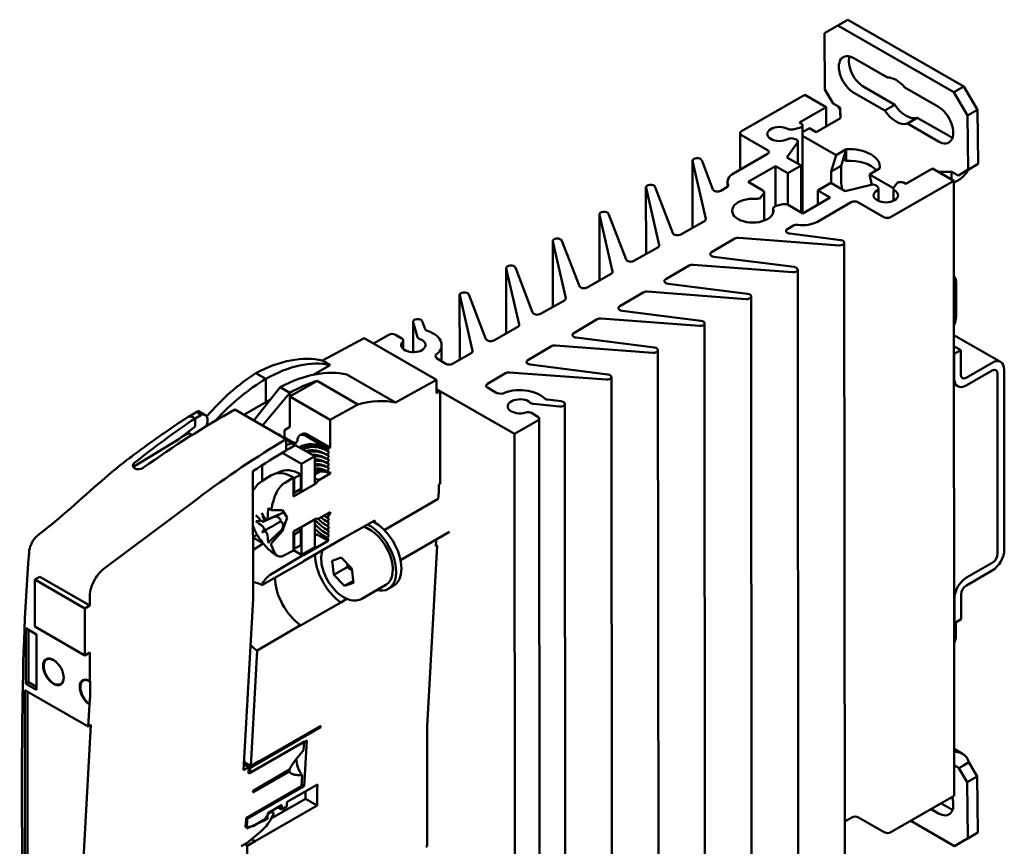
# Model space of a CAD drawing. Header units: millimetres. Extents: x -1 to 364, y 0 to 224.
# Tile 3 of 9: x 53 to 132, y 154 to 220. Entities that reach past the tile are written whole.
import ezdxf

# ---------------------------------------------------------------- set-up
doc = ezdxf.new("R2010")
doc.units = ezdxf.units.MM
doc.layers.add('Arêtes visibles(ISO)', color=7, linetype='Continuous', lineweight=50)

msp = doc.modelspace()

# ---------------------------------------------------------------- linework, layer by layer
at = {"layer": 'Arêtes visibles(ISO)'}
for p, q in [((117.357, 218.499), (118.417, 219.114)), ((119.212, 219.573), (118.417, 219.114)), ((118.417, 219.114), (127.675, 213.783)), ((128.471, 214.241), (119.212, 219.573)), ((117.4, 214.015), (117.357, 218.499)), ((119.698, 216.508), (122.376, 214.966)), ((128.471, 214.241), (127.675, 213.783)), ((129.555, 212.392), (128.471, 214.241)), ((110.746, 210.676), (115.784, 213.582)), ((115.784, 213.582), (117.481, 212.605)), ((118.057, 212.894), (117.4, 214.015)), ((122.173, 212.325), (119.7, 213.75)), ((120.495, 214.209), (122.969, 212.784)), ((123.755, 214.171), (126.433, 212.629)), ((127.675, 213.783), (128.759, 211.933)), ((122.969, 212.784), (122.173, 212.325)), ((115.36, 211.381), (117.481, 212.605)), ((117.481, 212.605), (117.483, 211.059)), ((118.637, 211.726), (118.622, 212.557)), ((118.622, 212.557), (118.622, 212.152)), ((118.622, 212.152), (118.623, 211.717)), ((129.555, 212.392), (128.759, 211.933)), ((128.759, 211.933), (128.801, 207.622)), ((129.597, 208.081), (129.555, 212.392)), ((115.36, 211.381), (115.493, 211.305)), ((115.603, 211.152), (115.608, 204.148)), ((116.71, 210.614), (118.637, 211.726)), ((124.758, 211.754), (123.963, 211.295)), ((126.435, 209.871), (123.963, 211.295)), ((124.758, 211.754), (127.23, 210.33)), ((110.636, 210.523), (110.638, 207.619)), ((112.815, 209.18), (110.746, 210.371)), ((115.372, 210.952), (114.846, 210.826)), ((116.156, 210.927), (115.604, 210.608)), ((115.604, 210.328), (118.285, 208.784)), ((116.156, 210.927), (116.705, 210.611)), ((116.71, 210.614), (116.705, 210.611)), ((115.216, 209.78), (114.364, 208.593)), ((114.846, 210.102), (115.013, 210.062)), ((115.245, 209.863), (115.246, 208.085)), ((110.11, 207.314), (112.815, 208.874)), ((117.899, 207.469), (118.285, 208.784)), ((118.285, 208.784), (119.081, 209.243)), ((118.849, 208.454), (119.081, 209.243)), ((119.081, 209.243), (119.086, 209.246)), ((119.081, 209.243), (119.081, 208.323)), ((119.086, 209.246), (119.087, 208.326)), ((106.85, 202.992), (106.846, 208.339)), ((107.901, 203.708), (106.849, 208.312)), ((107.574, 208.377), (107.57, 208.385)), ((107.574, 208.377), (108.471, 206.044)), ((114.364, 208.593), (115.493, 207.943)), ((115.493, 207.943), (114.432, 207.331)), ((115.493, 207.943), (115.495, 204.213)), ((118.849, 208.454), (118.695, 207.927)), ((119.081, 208.323), (118.896, 208.43)), ((119.087, 208.326), (119.081, 208.323)), ((129.597, 208.081), (128.801, 207.622)), ((128.822, 207.613), (129.597, 208.081)), ((113.451, 207.896), (111.277, 206.642)), ((114.432, 207.331), (113.451, 207.896)), ((113.451, 207.896), (113.453, 204.71)), ((114.432, 207.331), (114.434, 204.823)), ((118.695, 207.927), (117.899, 207.469)), ((117.9, 206.557), (117.899, 207.469)), ((118.695, 207.927), (118.696, 206.702)), ((121.754, 207.704), (120.958, 207.245)), ((120.958, 207.245), (121.139, 206.423)), ((120.958, 207.245), (122.859, 206.15)), ((121.759, 207.707), (121.754, 207.704)), ((123.845, 206.495), (125.967, 207.719)), ((125.967, 207.719), (127.664, 206.741)), ((127.475, 207.459), (126.429, 207.452)), ((127.475, 207.055), (127.475, 207.459)), ((128.801, 207.622), (128.027, 207.154)), ((128.027, 207.154), (128.377, 207.356)), ((128.377, 207.356), (128.822, 207.613)), ((109.627, 206.641), (109.627, 206.248)), ((111.277, 206.642), (112.443, 205.97)), ((116.819, 205.957), (117.879, 206.569)), ((117.879, 206.569), (119.008, 205.918)), ((119.008, 205.918), (121.067, 206.411)), ((127.664, 206.741), (122.626, 203.835)), ((122.883, 206.199), (123.101, 206.501)), ((123.712, 206.572), (123.845, 206.495)), ((127.475, 206.85), (127.475, 207.055)), ((127.664, 206.741), (127.673, 192.951)), ((103.137, 200.888), (103.134, 206.198)), ((104.181, 201.6), (103.137, 206.17)), ((103.861, 206.235), (103.858, 206.244)), ((103.861, 206.235), (105.274, 202.563)), ((109.102, 205.938), (109.575, 206.211)), ((112.524, 205.735), (112.299, 205.421)), ((112.553, 205.818), (112.555, 203.556)), ((117.8, 205.392), (116.819, 205.957)), ((116.819, 205.957), (116.819, 204.827)), ((121.557, 206.294), (121.626, 206.198)), ((121.654, 206.115), (121.655, 205.134)), ((122.854, 206.116), (122.855, 205.135)), ((113.506, 204.726), (114.05, 204.856)), ((114.459, 204.81), (115.625, 204.138)), ((115.625, 204.138), (117.8, 205.392)), ((119.497, 205.026), (116.792, 203.466)), ((122.095, 203.835), (120.027, 205.026)), ((99.425, 198.783), (99.421, 204.057)), ((100.461, 199.491), (99.424, 204.029)), ((100.149, 204.094), (100.146, 204.103)), ((100.149, 204.094), (101.55, 200.452)), ((113.275, 204.526), (113.275, 204.193)), ((105.903, 202.455), (107.792, 203.526)), ((114.878, 203.157), (114.406, 202.884)), ((118.653, 202.003), (114.59, 202.52)), ((95.713, 196.679), (95.709, 201.915)), ((96.741, 197.383), (95.712, 201.888)), ((96.437, 201.953), (96.433, 201.961)), ((96.437, 201.953), (97.826, 198.341)), ((110.221, 202.127), (108.365, 201.038)), ((118.526, 201.587), (110.538, 202.19)), ((118.974, 152.764), (118.94, 201.797)), ((102.179, 200.345), (104.072, 201.417)), ((114.941, 199.862), (108.552, 200.675)), ((92, 194.575), (91.997, 199.774)), ((93.022, 195.274), (92, 199.747)), ((92.724, 199.812), (92.721, 199.82)), ((92.724, 199.812), (94.102, 196.23)), ((98.455, 198.234), (100.352, 199.309)), ((106.566, 199.981), (104.706, 198.89)), ((114.813, 199.446), (106.882, 200.044)), ((115.262, 150.623), (115.228, 199.656)), ((111.228, 197.721), (104.892, 198.527)), ((127.847, 198.67), (127.849, 195.875)), ((102.91, 197.836), (101.046, 196.742)), ((111.101, 197.305), (103.227, 197.899)), ((88.288, 192.471), (88.284, 197.633)), ((89.302, 193.166), (88.288, 197.605)), ((89.012, 197.67), (89.009, 197.679)), ((89.012, 197.67), (90.378, 194.119)), ((94.731, 196.123), (96.632, 197.2)), ((111.55, 148.482), (111.515, 197.515)), ((107.516, 195.58), (101.233, 196.379)), ((84.58, 193.078), (84.578, 195.496)), ((84.934, 194.268), (84.583, 195.461)), ((85.295, 195.542), (85.54, 194.906)), ((99.255, 195.69), (97.387, 194.594)), ((107.389, 195.164), (99.571, 195.753)), ((91.007, 194.012), (92.913, 195.092)), ((107.837, 146.34), (107.803, 195.373)), ((80.685, 194.191), (77.354, 192.402)), ((86.451, 190.871), (80.685, 194.191)), ((81.426, 193.765), (82.639, 194.464)), ((83.169, 194.464), (83.684, 194.168)), ((83.794, 194.015), (83.794, 193.324)), ((103.804, 193.438), (97.573, 194.231)), ((127.672, 194.44), (131.399, 192.294)), ((86.851, 193.641), (86.852, 192.344)), ((95.599, 193.545), (93.727, 192.446)), ((103.676, 193.023), (95.916, 193.608)), ((104.125, 144.199), (104.091, 193.232)), ((127.673, 193.562), (128.23, 193.241)), ((127.7, 192.936), (128.23, 193.241)), ((128.23, 193.241), (128.232, 191.28)), ((77.968, 192.048), (77.354, 192.402)), ((86.342, 192.819), (86.433, 192.585)), ((86.433, 192.585), (87.19, 192.149)), ((87.718, 192.148), (89.193, 192.984)), ((127.673, 192.951), (127.675, 190.989)), ((127.673, 192.951), (127.7, 192.936)), ((127.701, 190.974), (127.7, 192.936)), ((77.968, 192.048), (76.62, 191.271)), ((99.964, 190.881), (92.26, 191.462)), ((100.091, 191.297), (93.913, 192.084)), ((128.656, 191.034), (130.725, 192.227)), ((130.725, 191.615), (128.657, 190.422)), ((131.68, 191.675), (131.69, 177.333)), ((72.846, 190.934), (72.051, 191.392)), ((72.847, 189.095), (72.846, 190.934)), ((76.93, 190.784), (74.754, 189.529)), ((80.179, 188.913), (76.93, 190.784)), ((79.29, 191.287), (83.176, 189.049)), ((86.451, 190.871), (83.176, 189.049)), ((86.451, 189.817), (86.451, 190.871)), ((91.944, 191.399), (90.495, 190.549)), ((100.413, 142.058), (100.379, 191.091)), ((127.675, 190.989), (127.687, 173.46)), ((131.16, 177.027), (131.15, 191.369)), ((73.986, 190.277), (71.882, 187.626)), ((74.754, 189.836), (73.986, 190.278)), ((73.986, 190.278), (73.986, 190.277)), ((74.753, 189.835), (73.986, 190.277)), ((92.662, 186.553), (86.451, 190.129)), ((86.722, 189.973), (86.451, 190.129)), ((86.722, 189.973), (86.451, 189.817)), ((86.727, 182.587), (86.722, 189.973)), ((90.497, 190.244), (91.255, 189.808)), ((127.675, 190.532), (127.982, 190.355)), ((72.574, 187.227), (74.753, 189.835)), ((73.217, 189.309), (72.847, 189.095)), ((74.754, 189.836), (74.753, 189.835)), ((74.754, 189.529), (74.754, 189.836)), ((77.964, 187.681), (74.754, 189.529)), ((74.755, 187.115), (74.754, 189.529)), ((91.255, 189.808), (91.661, 189.756)), ((96.385, 189.155), (95.283, 189.295)), ((66.667, 187.924), (67.452, 188.365)), ((67.453, 188.366), (67.459, 188.369)), ((68.009, 188.055), (67.464, 188.368)), ((74.464, 186.139), (70.369, 188.497)), ((72.847, 189.095), (71.09, 188.082)), ((72.985, 189.016), (72.847, 189.095)), ((80.179, 188.913), (77.964, 187.681)), ((96.246, 188.745), (94.177, 188.946)), ((96.704, 139.918), (96.67, 188.951)), ((67.667, 188.064), (67.198, 187.794)), ((67.198, 187.794), (67.199, 187.159)), ((67.512, 188.154), (67.667, 188.064)), ((77.964, 187.681), (77.966, 185.466)), ((94.518, 187.623), (92.662, 186.553)), ((94.003, 188.225), (94.518, 187.929)), ((94.628, 187.776), (94.662, 138.743)), ((67.199, 187.159), (65.913, 186.142)), ((74.755, 187.115), (74.324, 186.866)), ((74.324, 186.866), (74.324, 186.22)), ((62.379, 183.978), (65.913, 186.142)), ((66.074, 186.27), (66.673, 186.621)), ((66.673, 186.621), (66.949, 186.462)), ((73.847, 186.55), (73.785, 186.53)), ((73.847, 186.55), (74.208, 186.286)), ((74.901, 185.937), (74.324, 186.27)), ((74.464, 185.24), (74.464, 186.139)), ((74.464, 186.1), (74.885, 185.794)), ((75.715, 186.547), (75.556, 186.455)), ((77.807, 185.374), (76.005, 186.411)), ((77.966, 185.466), (76.164, 186.503)), ((92.662, 186.553), (92.696, 137.519)), ((74.464, 185.659), (74.885, 185.794)), ((74.721, 185.399), (74.464, 185.251)), ((75.187, 185.668), (74.721, 185.399)), ((75.187, 185.668), (76.746, 184.771)), ((77.807, 185.334), (77.736, 185.212)), ((77.736, 185.212), (77.878, 185.13)), ((77.966, 185.466), (77.807, 185.374)), ((77.807, 185.374), (77.807, 185.334)), ((74.142, 185.048), (75.685, 184.159)), ((76.746, 184.771), (75.685, 184.159)), ((76.747, 182.564), (76.746, 184.771)), ((77.878, 185.13), (77.736, 184.884)), ((77.736, 184.884), (77.878, 184.802)), ((77.878, 184.802), (77.736, 184.557)), ((77.736, 184.557), (77.878, 184.475)), ((77.878, 184.475), (77.736, 184.229)), ((62.379, 184.257), (62.389, 184.265)), ((63.079, 183.868), (63.068, 183.86)), ((72.558, 182.81), (72.558, 184.068)), ((75.685, 184.159), (75.687, 181.952)), ((77.736, 184.229), (77.878, 184.147)), ((77.878, 184.147), (77.737, 183.902)), ((77.737, 183.902), (77.878, 183.82)), ((77.878, 183.82), (77.737, 183.575)), ((71.82, 173.406), (71.813, 183.588)), ((72.529, 182.791), (73.228, 183.235)), ((73.772, 183.42), (73.911, 183.5)), ((75.049, 183.087), (74.332, 182.644)), ((75.05, 181.575), (75.049, 183.087)), ((75.633, 183.331), (75.102, 183.025)), ((75.102, 183.025), (75.103, 181.861)), ((75.634, 182.167), (75.633, 183.331)), ((76.747, 183.318), (77.031, 183.482)), ((77.066, 182.87), (76.805, 182.587)), ((77.967, 183.39), (77.066, 182.87)), ((77.737, 183.575), (77.879, 183.492)), ((77.879, 183.492), (77.967, 183.543)), ((77.967, 183.543), (77.967, 183.39)), ((76.805, 182.587), (75.05, 181.575)), ((75.103, 181.861), (75.634, 182.167)), ((75.687, 181.952), (76.747, 182.564)), ((86.616, 182.523), (86.727, 182.587)), ((86.616, 181.941), (86.616, 182.523)), ((67.384, 181.389), (59.95, 175.816)), ((82.283, 178.895), (86.585, 181.376)), ((86.585, 181.376), (86.616, 181.941)), ((73.317, 180.484), (74.164, 180.485)), ((74.164, 180.485), (74.542, 179.882)), ((72.653, 179.563), (73.923, 180.125)), ((72.901, 179.707), (74.182, 180.274)), ((74.542, 179.882), (74.165, 178.844)), ((75.052, 178.776), (76.807, 179.788)), ((76.749, 179.745), (75.689, 179.133)), ((76.751, 177.538), (76.749, 179.745)), ((76.807, 179.788), (77.068, 179.806)), ((77.068, 179.806), (77.969, 180.326)), ((77.736, 179.878), (77.877, 179.796)), ((77.881, 180.121), (77.739, 179.876)), ((77.739, 179.876), (77.881, 179.794)), ((77.881, 179.794), (77.74, 179.549)), ((77.969, 180.172), (77.881, 180.121)), ((77.969, 180.326), (77.969, 180.172)), ((72.523, 178.715), (72.953, 178.964)), ((75.689, 179.133), (75.69, 176.926)), ((77.735, 179.551), (77.877, 179.469)), ((77.735, 179.224), (77.877, 179.142)), ((77.74, 179.549), (77.881, 179.467)), ((77.881, 179.467), (77.74, 179.221)), ((77.74, 179.221), (77.882, 179.139)), ((77.882, 179.139), (77.74, 178.894)), ((79.058, 178.275), (81.524, 179.648)), ((81.524, 179.648), (81.524, 179.494)), ((72.15, 178.523), (71.816, 178.331)), ((71.816, 178.304), (72.613, 177.845)), ((74.165, 178.844), (73.319, 177.868)), ((75.053, 177.264), (75.052, 178.776)), ((75.636, 178.857), (75.106, 178.551)), ((75.106, 178.551), (75.106, 177.387)), ((75.637, 177.693), (75.636, 178.857)), ((75.85, 176.424), (79.058, 178.275)), ((76.75, 178.585), (76.804, 178.554)), ((76.804, 178.554), (76.75, 178.523)), ((76.936, 178.531), (76.75, 178.424)), ((77.812, 178.027), (76.936, 178.531)), ((77.734, 178.57), (77.876, 178.488)), ((77.734, 178.243), (77.805, 178.202)), ((77.735, 178.897), (77.876, 178.815)), ((77.74, 178.894), (77.882, 178.812)), ((77.882, 178.812), (77.74, 178.566)), ((77.74, 178.566), (77.882, 178.484)), ((77.882, 178.484), (77.741, 178.239)), ((77.741, 178.239), (77.812, 178.198)), ((77.812, 178.198), (77.812, 178.027)), ((83.576, 176.493), (87.479, 178.744)), ((86.375, 177.592), (86.405, 178.125)), ((72.63, 177.824), (71.817, 177.286)), ((75.106, 177.387), (75.637, 177.693)), ((75.69, 176.926), (76.751, 177.538)), ((77.812, 178.027), (75.849, 176.896)), ((85.691, 163.242), (86.487, 177.656)), ((86.487, 177.656), (86.375, 177.592)), ((75.849, 176.914), (73.184, 175.323)), ((74.336, 176.879), (75.053, 177.264)), ((75.69, 176.926), (75.053, 177.293)), ((75.849, 176.914), (75.759, 176.966)), ((75.849, 176.896), (75.849, 176.914)), ((78.124, 176.453), (78.841, 176.704)), ((78.841, 176.704), (79.697, 175.826)), ((72.524, 174.511), (75.85, 176.396)), ((75.85, 176.396), (75.85, 176.424)), ((78.264, 175.323), (78.124, 176.453)), ((78.264, 175.323), (79.325, 175.935)), ((79.697, 175.826), (79.837, 174.696)), ((128.667, 175.099), (130.736, 176.292)), ((54.42, 174.945), (54.818, 175.174)), ((54.818, 175.174), (58.822, 172.869)), ((79.12, 174.445), (78.264, 175.323)), ((130.736, 175.679), (128.668, 174.486)), ((54.42, 174.945), (58.424, 172.639)), ((54.423, 171.206), (54.42, 174.945)), ((79.818, 174.847), (79.12, 174.445)), ((79.837, 174.696), (79.12, 174.445)), ((80.504, 173.423), (82.413, 174.524)), ((83.025, 174.444), (82.601, 174.199)), ((58.821, 173.649), (58.822, 172.869)), ((79.294, 173.412), (78.813, 173.125)), ((127.687, 173.46), (127.688, 171.499)), ((127.715, 171.484), (127.714, 173.445)), ((128.244, 173.751), (128.245, 171.789)), ((58.822, 172.869), (58.424, 172.639)), ((58.424, 172.639), (58.427, 168.9)), ((71.065, 159.762), (71.82, 173.406)), ((78.813, 173.125), (75.604, 171.275)), ((53.713, 166.64), (53.71, 171.074)), ((53.71, 171.074), (54.568, 170.58)), ((58.427, 168.9), (54.423, 171.206)), ((75.605, 171.302), (72.156, 169.28)), ((75.604, 171.275), (75.605, 171.302)), ((127.688, 171.499), (127.698, 157.708)), ((127.715, 171.484), (127.688, 171.499)), ((128.245, 171.789), (127.715, 171.484)), ((127.829, 171.549), (127.83, 170.485)), ((53.926, 166.765), (53.923, 170.952)), ((54.568, 170.58), (54.571, 166.147)), ((58.427, 168.9), (58.824, 169.13)), ((58.824, 169.13), (58.826, 166.862)), ((72.156, 169.28), (71.648, 160.084)), ((55.367, 168.577), (55.375, 168.582)), ((53.926, 166.765), (53.713, 166.64)), ((54.571, 166.147), (53.713, 166.64)), ((54.571, 166.393), (53.926, 166.765)), ((56.492, 166.628), (56.499, 166.633)), ((58.284, 166.898), (58.292, 166.902)), ((58.826, 166.862), (58.854, 166.878)), ((58.854, 166.847), (58.826, 166.831)), ((58.854, 166.878), (58.854, 166.847)), ((53.639, 166.142), (58.679, 163.24)), ((58.776, 164.993), (58.679, 163.24)), ((58.803, 165.009), (58.776, 164.993)), ((58.779, 165.024), (58.805, 165.039)), ((58.805, 165.039), (58.803, 165.009)), ((58.891, 163.362), (58.001, 147.271)), ((58.679, 163.24), (58.891, 163.362)), ((72.284, 160.451), (77.216, 163.296)), ((77.21, 163.179), (77.112, 163.236)), ((77.216, 163.296), (77.21, 163.179)), ((85.691, 153.709), (85.691, 163.242)), ((77.21, 163.179), (71.588, 159.937)), ((75.889, 162.042), (71.461, 159.487)), ((71.565, 159.503), (76.099, 162.119)), ((75.851, 161.344), (75.889, 162.042)), ((76.099, 162.119), (75.898, 158.479)), ((128.351, 161.068), (127.695, 161.445)), ((71.092, 160.236), (71.49, 160.007)), ((71.101, 160.399), (71.648, 160.084)), ((71.648, 160.084), (72.285, 160.464)), ((72.284, 160.451), (72.274, 160.457)), ((72.285, 160.464), (72.284, 160.451)), ((128.426, 160.127), (128.076, 159.925)), ((128.872, 160.384), (128.426, 160.127)), ((129.529, 159.263), (128.872, 160.384)), ((71.49, 160.007), (71.065, 159.762)), ((71.461, 159.487), (71.49, 160.007)), ((71.489, 159.994), (71.588, 159.937)), ((71.588, 159.937), (71.565, 159.503)), ((74.73, 159.656), (71.814, 157.974)), ((71.822, 158.119), (74.739, 159.802)), ((75.692, 158.479), (75.74, 159.337)), ((128.076, 159.925), (128.733, 158.804)), ((74.582, 157.249), (76.958, 158.619)), ((75.699, 158.594), (75.898, 158.479)), ((76.958, 158.619), (76.934, 158.192)), ((129.529, 159.263), (128.733, 158.804)), ((128.733, 158.804), (128.777, 154.32)), ((129.573, 154.779), (129.529, 159.263)), ((71.264, 155.925), (75.692, 158.479)), ((75.898, 158.479), (71.363, 155.864)), ((71.814, 157.974), (71.822, 158.119)), ((75.999, 158.066), (75.999, 157.479)), ((76.934, 158.192), (76.934, 156.94)), ((76.934, 156.94), (72.002, 154.095)), ((72.991, 156.331), (74.078, 156.958)), ((75.999, 157.479), (73.277, 155.909)), ((74.509, 156.85), (74.526, 157.159)), ((75.999, 157.479), (76.934, 156.94)), ((122.66, 154.802), (127.698, 157.708)), ((126.652, 157.105), (127.232, 156.771)), ((72.967, 155.904), (72.991, 156.331)), ((73.366, 156.397), (73.226, 156.373)), ((73.257, 156.484), (73.421, 156.389)), ((73.802, 156.799), (74.111, 156.621)), ((74.128, 156.929), (74.111, 156.621)), ((74.111, 156.621), (74.509, 156.85)), ((126.436, 156.312), (125.856, 156.646)), ((71.212, 155.272), (71.219, 155.396)), ((71.219, 155.396), (71.235, 155.405)), ((71.235, 155.405), (71.264, 155.925)), ((71.264, 155.921), (71.363, 155.864)), ((71.363, 155.864), (71.322, 155.115)), ((71.322, 155.115), (72.654, 155.723)), ((72.636, 155.762), (71.829, 155.297)), ((72.654, 155.723), (72.967, 155.904)), ((72.654, 155.723), (72.798, 155.787)), ((72.798, 155.787), (72.967, 155.885)), ((72.944, 156.144), (72.828, 155.957)), ((72.967, 155.885), (72.967, 155.904)), ((73.236, 155.838), (73.409, 156.137)), ((118.972, 155.671), (119.531, 155.993)), ((120.061, 155.993), (122.129, 154.802)), ((127.717, 153.705), (124.235, 155.711)), ((71.829, 155.297), (71.276, 155.201)), ((71.366, 153.974), (72.469, 154.904)), ((71.781, 155.325), (71.829, 155.297)), ((128.513, 154.164), (129.573, 154.779)), ((129.573, 154.779), (128.777, 154.32)), ((70.883, 153.686), (71.294, 153.923)), ((71.366, 153.728), (71.161, 153.846)), ((72.002, 154.083), (71.366, 153.728)), ((71.701, 154.256), (72.002, 154.083)), ((71.71, 154.264), (72.002, 154.095)), ((72.002, 154.095), (72.002, 154.083)), ((128.777, 154.32), (127.717, 153.705)), ((128.513, 154.164), (127.717, 153.705)), ((71.366, 153.728), (71.366, 145.579)), ((85.579, 153.644), (85.691, 153.709))]:
    msp.add_line(p, q, dxfattribs=at)
for centre, major_axis, ratio, start_param, end_param in [((119.699, 215.129), (-0.843, 1.462), 0.57763, 5.499317, 8.64091), ((120.494, 215.588), (0.843, -1.462), 0.57763, 3.632088, 5.499317), ((123.067, 213.118), (-1.012, 1.754), 0.57763, 4.996813, 6.001822), ((123.863, 213.561), (1.012, -1.754), 0.57763, 4.8243, 6.174335), ((123.067, 213.102), (1.012, -1.754), 0.57763, 4.8243, 6.174335), ((126.434, 211.25), (0.843, -1.462), 0.57763, 5.499317, 8.64091), ((113.769, 210.464), (-0.975, -0.001), 0.576327, 3.948201, 8.617367), ((115.228, 211.152), (0.375, 0), 0.576327, 5.104687, 7.068182), ((111.011, 210.524), (-0.375, 0), 0.576327, 5.497386, 7.068182), ((114.703, 211.026), (-0.375, 0), 0.576327, 0.806609, 1.963094), ((127.229, 211.709), (0.843, -1.462), 0.57763, 5.499317, 5.79269), ((114.703, 209.902), (0.375, 0), 0.576327, 1.177696, 2.334182), ((114.87, 209.863), (0.375, 0), 0.576327, 5.890085, 7.460881), ((112.549, 209.027), (0.375, 0), 0.576327, 5.497386, 7.068182), ((119.334, 207.848), (2.437, 0.002), 0.576327, 6.18081, 7.955555), ((107.213, 208.339), (0.367, 0), 0.576327, 0.217765, 3.272091), ((119.335, 206.929), (-2.437, -0.002), 0.576327, 3.608806, 4.813963), ((111.277, 206.642), (-1.65, -0.001), 0.576327, 5.497386, 6.523065), ((103.5, 206.198), (0.367, 0), 0.576327, 0.217765, 3.272091), ((109.31, 206.363), (0.375, 0), 0.576327, 5.497386, 6.523065), ((120.419, 205.709), (1.218, -2.111), 0.57763, 3.928521, 4.236186), ((121.21, 206.211), (0.375, 0), 0.576327, 0.392298, 1.963094), ((123.447, 206.419), (0.375, 0), 0.576327, 0.784997, 2.748493), ((108.837, 206.091), (-0.375, 0), 0.576327, 0.217765, 2.355793), ((112.178, 205.817), (0.375, 0), 0.576327, 5.890085, 7.068182), ((122.254, 205.577), (-0.975, -0.001), 0.576327, 5.518998, 10.188163), ((121.279, 206.115), (0.375, 0), 0.576327, 5.518998, 6.675483), ((123.229, 206.116), (-0.375, 0), 0.576327, 5.890085, 7.046571), ((111.648, 204.35), (-1.65, -0.001), 0.576327, 4.560863, 9.575501), ((111.953, 205.504), (-0.375, 0), 0.576327, 1.419271, 2.748493), ((114.194, 204.657), (0.375, 0), 0.576327, 0.784997, 1.963094), ((119.762, 204.873), (-0.375, 0), 0.576327, 3.92659, 5.497386), ((99.788, 204.057), (0.367, 0), 0.576327, 0.217765, 3.272091), ((113.65, 204.527), (-0.375, 0), 0.576327, 5.104687, 6.433909), ((107.529, 203.68), (0.375, 0), 0.576327, 5.48866, 6.413684), ((115.143, 203.004), (-0.375, 0), 0.576327, 4.471707, 5.497386), ((115.625, 204.138), (-1.65, -0.001), 0.576327, 1.330115, 2.355793), ((122.361, 203.988), (-0.375, 0), 0.576327, 0.784997, 2.355793), ((105.641, 202.609), (-0.375, 0), 0.576327, 0.217765, 2.347067), ((114.671, 202.731), (-0.375, 0), 0.576327, 5.497386, 7.635414), ((96.076, 201.916), (0.367, 0), 0.576327, 0.217765, 3.272091), ((110.489, 201.976), (-0.375, 0), 0.576327, 4.581088, 5.506113), ((118.574, 201.797), (0.367, 0), 0.576327, 4.581088, 7.635414), ((103.809, 201.571), (0.375, 0), 0.576327, 5.488659, 6.413684), ((108.633, 200.886), (-0.375, 0), 0.576327, 5.506113, 7.635414), ((101.917, 200.499), (-0.375, 0), 0.576327, 0.217765, 2.347067), ((92.363, 199.774), (0.367, 0), 0.576327, 0.217765, 3.272091), ((100.089, 199.463), (0.375, 0), 0.576327, 5.488659, 6.413684), ((106.833, 199.83), (-0.375, 0), 0.576327, 4.581088, 5.506113), ((114.861, 199.656), (0.367, 0), 0.576327, 4.581088, 7.635414), ((104.973, 198.738), (-0.375, 0), 0.576327, 5.506113, 7.635414), ((127.051, 198.211), (0.561, 0.975), 0.578093, 5.496658, 6.177108), ((88.651, 197.633), (0.367, 0), 0.576327, 0.217765, 3.272091), ((98.193, 198.388), (-0.375, 0), 0.576327, 0.217765, 2.347067), ((103.178, 197.684), (-0.375, 0), 0.576327, 4.581088, 5.506113), ((96.37, 197.355), (0.375, 0), 0.576327, 5.48866, 6.413684), ((111.149, 197.514), (0.367, 0), 0.576327, 4.581088, 7.635414), ((94.469, 196.277), (-0.375, 0), 0.576327, 0.217765, 2.347067), ((101.314, 196.59), (-0.375, 0), 0.576327, 5.506113, 7.635414), ((84.941, 195.496), (0.363, 0), 0.576327, 0.217765, 3.309032), ((99.522, 195.539), (-0.375, 0), 0.576327, 4.581088, 5.506113), ((107.437, 195.373), (0.367, 0), 0.576327, 4.581088, 7.635414), ((127.053, 195.417), (-0.561, -0.975), 0.578093, 1.674615, 2.355065), ((85.906, 194.953), (-0.375, 0), 0.576327, 0.217765, 1.050264), ((84.601, 193.64), (2.25, 0.002), 0.576327, 5.59703, 7.333449), ((92.65, 195.246), (0.375, 0), 0.576327, 5.488659, 6.413684), ((97.654, 194.443), (-0.375, 0), 0.576327, 5.506113, 7.635414), ((82.904, 194.311), (0.375, 0), 0.576327, 0.784997, 2.355793), ((84.601, 193.64), (-0.975, -0.001), 0.576327, 5.778866, 10.448032), ((83.419, 194.015), (0.375, 0), 0.576327, 5.778866, 7.068182), ((85.303, 194.305), (-0.375, 0), 0.576327, 0.167439, 1.023254), ((90.745, 194.166), (-0.375, 0), 0.576327, 0.217765, 2.347067), ((88.93, 193.138), (0.375, 0), 0.576327, 5.488659, 6.413684), ((95.867, 193.393), (-0.375, 0), 0.576327, 4.581088, 5.506113), ((103.724, 193.232), (0.367, 0), 0.576327, 4.581088, 7.635414), ((71.891, 180.409), (-6.828, -11.447), 0.588085, 3.327927, 3.917453), ((72.692, 179.948), (-6.479, -11.648), 0.567926, 3.310449, 3.899975), ((93.995, 192.295), (-0.375, 0), 0.576327, 5.506113, 7.635414), ((130.725, 191.124), (0.674, 1.17), 0.578093, 5.496658, 7.067454), ((73.827, 179.294), (6.828, 11.447), 0.588085, 0.186334, 0.77586), ((87.455, 192.302), (0.375, 0), 0.576327, 3.92659, 5.488659), ((92.211, 191.248), (-0.375, 0), 0.576327, 4.581088, 5.506113), ((130.725, 191.124), (0.299, 0.52), 0.578093, 5.496658, 7.067454), ((72.22, 180.599), (-6.479, -11.648), 0.567926, 3.934881, 4.374229), ((73.021, 180.137), (-6.828, -11.447), 0.588085, 3.952359, 4.38543), ((74.6, 178.849), (6.479, 11.648), 0.567926, 0.52062, 0.758382), ((100.012, 191.091), (0.367, 0), 0.576327, 4.581088, 7.635414), ((128.656, 191.525), (-0.674, -1.17), 0.578093, 5.496658, 7.067454), ((128.656, 191.525), (-0.299, -0.52), 0.578093, 5.496658, 7.067454), ((90.762, 190.397), (-0.375, 0), 0.576327, 5.506113, 7.068182), ((93.086, 188.753), (2.25, 0.002), 0.576327, 0.51973, 2.256149), ((77.807, 177.002), (6.651, 11.55), 0.578093, 0.17729, 0.529053), ((93.086, 188.753), (-0.975, -0.001), 0.576327, 3.688333, 8.357499), ((95.364, 189.506), (0.375, 0), 0.576327, 3.661323, 4.493822), ((96.307, 188.951), (0.363, 0), 0.576327, 4.544148, 7.635415), ((94.239, 189.159), (-0.375, 0), 0.576327, 0.54674, 1.402555), ((67.545, 187.24), (0.462, 0.816), 0.573031, 4.956864, 6.876273), ((93.738, 188.072), (0.375, 0), 0.576327, 0.784997, 2.074313), ((94.253, 187.776), (0.375, 0), 0.576327, 5.497386, 7.068182), ((75.265, 125.292), (-37.427, -64.994), 0.578093, 3.940172, 4.074215), ((75.265, 125.292), (36.878, 64.04), 0.578093, 0.798792, 0.849581), ((77.809, 181.766), (-2.182, 3.782), 0.57763, 5.499317, 6.33498), ((77.738, 181.725), (-2.131, 3.695), 0.57763, 5.499317, 6.280815), ((77.88, 181.807), (-2.031, 3.522), 0.57763, 5.499317, 6.300755), ((77.738, 181.725), (-1.931, 3.348), 0.57763, 5.499317, 6.169938), ((77.88, 181.807), (-1.831, 3.175), 0.57763, 5.499317, 6.188568), ((77.738, 181.725), (-1.731, 3.001), 0.57763, 5.499317, 6.006679), ((77.88, 181.807), (-1.631, 2.828), 0.57763, 5.499317, 6.022092), ((77.738, 181.725), (-1.531, 2.654), 0.57763, 5.499317, 5.974176), ((77.88, 181.807), (-1.431, 2.481), 0.57763, 5.499317, 6.092741), ((62.734, 184.067), (-0.485, -0.074), 0.654038, 5.428028, 8.509536), ((62.734, 183.785), (0.487, 0), 0.576327, 2.385836, 2.727709), ((75.635, 180.512), (-1.724, 2.989), 0.57763, 5.499317, 6.283185), ((77.738, 181.725), (-1.331, 2.307), 0.57763, 5.499317, 6.053195), ((77.88, 181.807), (-1.231, 2.134), 0.57763, 5.499317, 6.207115), ((77.738, 181.725), (-1.131, 1.96), 0.57763, 5.499317, 6.166939), ((77.88, 181.807), (-1.031, 1.787), 0.57763, 5.499317, 6.388345), ((77.968, 181.858), (-1.031, 1.787), 0.57763, 0.042781, 0.207973), ((77.968, 181.858), (-0.937, 1.624), 0.57763, 5.499317, 6.283185), ((75.051, 180.176), (-1.78, 3.086), 0.57763, 5.499317, 6.307898), ((75.104, 180.206), (-1.724, 2.989), 0.57763, 5.499317, 5.521076), ((77.067, 181.338), (0.937, -1.624), 0.57763, 2.357725, 2.600289), ((74.362, 181.681), (-0.599, -1.04), 0.578093, 3.960768, 4.990343), ((75.688, 180.543), (0.862, -1.494), 0.57763, 2.357725, 2.552331), ((76.806, 181.188), (0.856, -1.484), 0.57763, 2.357725, 2.40562), ((77.332, 181.491), (-2.994, -5.2), 0.578093, 4.990343, 5.200923), ((75.104, 180.206), (1.012, -1.754), 0.57763, 2.357725, 2.3948), ((77.574, 181.354), (-2.949, -5.212), 0.678303, 5.200408, 5.350321), ((73.357, 180.598), (-0.062, -0.108), 0.578093, 5.200923, 6.604942), ((77.283, 181.185), (-5.914, 0.939), 0.576031, 0.584799, 0.734712), ((76.793, 181.109), (3.431, -4.834), 0.701734, 4.404742, 4.507818), ((77.703, 181.637), (-2.167, 5.518), 0.902506, 1.464472, 1.567547), ((72.189, 179.58), (-0.926, -0.519), 0.166475, 2.080723, 2.155805), ((76.748, 181.154), (0.862, -1.494), 0.57763, 5.492145, 5.499317), ((77.738, 181.725), (1.731, -3.001), 0.57763, 5.083057, 5.499317), ((77.738, 181.725), (1.531, -2.654), 0.57763, 5.149315, 5.499317), ((77.738, 181.725), (1.331, -2.307), 0.57763, 5.234304, 5.499317), ((77.738, 181.725), (1.131, -1.96), 0.57763, 5.339504, 5.499317), ((77.88, 181.807), (-1.031, 1.787), 0.57763, 2.27026, 2.357725), ((77.968, 181.858), (-1.031, 1.787), 0.57763, 2.27026, 2.357725), ((77.283, 181.799), (5.914, 0.94), 0.567016, 3.545327, 3.695241), ((72.19, 178.695), (0.93, 0.304), 0.033654, 0.596746, 0.956882), ((72.338, 178.438), (-0.728, -0.652), 0.033143, 2.184874, 2.54501), ((75.635, 180.512), (1.012, -1.754), 0.57763, 5.354568, 5.499317), ((75.688, 180.543), (-0.862, 1.494), 0.57763, 2.350552, 2.357725), ((77.738, 181.725), (1.931, -3.348), 0.57763, 5.12844, 5.499317), ((77.738, 181.725), (2.131, -3.695), 0.57763, 5.164714, 5.499317), ((77.88, 181.807), (-1.631, 2.828), 0.57763, 2.355468, 2.357725), ((81.102, 176.798), (1.312, -2.274), 0.57763, 0, 2.617832), ((81.102, 176.798), (1.499, -2.599), 0.57763, 0, 2.427648), ((81.526, 177.043), (1.499, -2.599), 0.57763, 0.786124, 2.423809), ((77.704, 180.655), (-5.416, -2.41), 0.154948, 5.808082, 5.911158), ((76.793, 182.231), (-4.792, -3.49), 0.152493, 0.372294, 0.475369), ((77.574, 181.295), (-3.764, -4.657), 0.568935, 5.728449, 5.878363), ((74.165, 179.664), (-0.502, 0.87), 0.57763, 2.250858, 2.357725), ((75.104, 180.206), (-1.012, 1.754), 0.57763, 2.320649, 2.357725), ((77.814, 174.901), (-2.009, 3.482), 0.57763, 5.81227, 5.861626), ((77.809, 181.766), (2.182, -3.782), 0.57763, 5.497061, 5.499317), ((77.88, 181.807), (-1.831, 3.175), 0.57763, 2.355468, 2.357725), ((77.88, 181.807), (-2.031, 3.522), 0.57763, 2.355468, 2.357725), ((73.358, 177.799), (-0.062, -0.108), 0.578093, 4.388374, 5.792393), ((77.332, 181.491), (-2.994, -5.2), 0.578093, 5.792393, 6.002973), ((75.104, 180.206), (1.724, -2.989), 0.57763, 5.477559, 5.499317), ((86.729, 180.044), (1.555, -2.696), 0.57763, 5.340652, 5.388421), ((130.735, 176.782), (-0.674, -1.17), 0.578093, 0.784269, 2.355065), ((74.365, 177.876), (-0.599, -1.04), 0.578093, 6.002973, 7.032548), ((79.06, 175.62), (1.623, -2.814), 0.57763, 3.925461, 5.390442), ((130.735, 176.782), (0.299, 0.52), 0.578093, 3.925862, 5.496658), ((81.526, 177.043), (1.499, -2.599), 0.57763, 0, 0.786124), ((73.198, 174.412), (-0.561, -0.975), 0.578093, 3.943315, 4.936519), ((75.852, 173.77), (-1.606, 2.784), 0.57763, 0.775083, 2.24835), ((128.668, 173.995), (0.674, 1.17), 0.578093, 0.784269, 2.355065), ((81.102, 176.798), (1.499, -2.599), 0.57763, 5.777825, 6.283185), ((128.668, 173.995), (-0.299, -0.52), 0.578093, 3.925862, 5.496658), ((127.034, 170.026), (-0.561, -0.975), 0.578093, 1.751486, 2.355065), ((72.404, 171.781), (1.627, -2.821), 0.57763, 5.149409, 5.390554), ((55.91, 167.592), (-0.534, 0.991), 0.557115, 5.515579, 6.965666), ((55.937, 167.608), (-0.581, 1.007), 0.57763, 0.023707, 2.160526), ((55.937, 167.608), (-0.562, 0.975), 0.57763, 0.666219, 0.907638), ((55.91, 167.592), (-0.534, 0.991), 0.557115, 0.68248, 0.923899), ((55.91, 167.592), (-0.534, 0.991), 0.557115, 0.923899, 2.373986), ((55.937, 167.608), (-0.562, 0.975), 0.57763, 5.552676, 6.283185), ((55.91, 167.592), (-0.592, 0.957), 0.597441, 2.339022, 3.789109), ((55.937, 167.608), (0.581, -1.007), 0.57763, 5.492374, 6.259478), ((55.937, 167.608), (0.562, -0.975), 0.57763, 0, 0.666219), ((55.937, 167.608), (0.562, -0.975), 0.57763, 0.666219, 0.730509), ((58.854, 165.928), (-0.581, 1.007), 0.57763, 0.023707, 2.160526), ((58.827, 165.912), (-0.581, 1.007), 0.57763, 5.499317, 8.578288), ((58.827, 165.912), (-0.534, 0.991), 0.557115, 0.68248, 0.923899), ((58.854, 165.928), (-0.562, 0.975), 0.57763, 0.666219, 0.907638), ((58.827, 165.912), (-0.534, 0.991), 0.557115, 5.515579, 6.965666), ((58.854, 165.928), (-0.562, 0.975), 0.57763, 5.552676, 6.283185), ((58.854, 165.928), (-0.562, 0.975), 0.57763, 5.499317, 5.53334), ((58.827, 165.912), (-0.534, 0.991), 0.557115, 0.923899, 2.311364), ((58.854, 165.928), (-0.581, 1.007), 0.57763, 2.266911, 2.295103), ((76.307, 160.009), (0.731, -1.267), 0.57763, 3.889117, 4.917686), ((75.246, 159.397), (-0.365, 0.633), 0.57763, 0.598055, 0.850558), ((74.075, 156.899), (-0.0407, -0.0631), 0.540951, 2.382778, 3.953574), ((74.579, 157.189), (0.0407, 0.0631), 0.540951, 0.811982, 2.382778), ((126.435, 157.691), (0.843, -1.462), 0.57763, 5.499317, 7.480322), ((73.12, 156.041), (-0.204, -0.316), 0.540951, 3.605573, 4.737262), ((73.302, 156.198), (0.122, 0.189), 0.540951, 4.892187, 6.744703), ((73.296, 156.202), (0.112, 0.195), 0.577629, 4.711499, 4.864877), ((127.231, 158.15), (0.843, -1.462), 0.57763, 5.499317, 5.79269), ((72.112, 156.487), (1.123, 1.947), 0.577629, 4.15283, 4.712108), ((72.652, 156.058), (0.203, 0.314), 0.540951, 3.952551, 4.741886), ((119.796, 155.84), (0.375, 0), 0.576327, 0.784997, 2.355793), ((71.318, 155.333), (0.081, 0.126), 0.54095, 2.382427, 3.606027), ((122.395, 154.955), (0.375, 0), 0.576327, 3.92659, 5.497386), ((71.295, 154.277), (0.216, 0.375), 0.577629, 3.923676, 4.16002)]:
    msp.add_ellipse(centre, major_axis=major_axis, ratio=ratio, start_param=start_param, end_param=end_param, dxfattribs=at)
msp.add_ellipse((55.91, 167.592), major_axis=(0.581, -1.007), ratio=0.57763, dxfattribs=at)
for points, knots in [([(118.057, 212.894), (118.154, 212.837), (118.246, 212.782), (118.436, 212.668), (118.527, 212.613), (118.622, 212.557)], [0, 0, 0, 0, 0.0544264, 0.0544264, 0.1088527, 0.1088527, 0.1088527, 0.1088527]), ([(118.622, 212.144), (118.622, 212.2), (118.617, 212.26), (118.594, 212.376), (118.577, 212.432), (118.529, 212.536), (118.498, 212.584), (118.427, 212.664), (118.388, 212.697), (118.344, 212.723)], [0, 0, 0, 0, 0.02390498, 0.02390498, 0.04709282, 0.04709282, 0.07010303, 0.07010303, 0.09149539, 0.09149539, 0.09149539, 0.09149539]), ([(127.475, 207.459), (127.568, 207.407), (127.659, 207.357), (127.845, 207.254), (127.934, 207.205), (128.027, 207.154)], [0, 0, 0, 0, 0.0521846, 0.0521846, 0.1043692, 0.1043692, 0.1043692, 0.1043692]), ([(128.822, 207.613), (128.773, 207.509), (128.7, 207.394), (128.507, 207.157), (128.39, 207.039), (128.141, 206.84), (128.016, 206.757), (127.812, 206.654), (127.738, 206.622), (127.664, 206.595)], [0, 0, 0, 0, 0.0701989, 0.0701989, 0.1403626, 0.1403626, 0.1999087, 0.1999087, 0.2322794, 0.2322794, 0.2322794, 0.2322794]), ([(67.457, 188.367), (67.455, 188.365), (67.453, 188.361), (67.447, 188.337), (67.445, 188.305), (67.448, 188.275)], [0.09408562, 0.09408562, 0.09408562, 0.09408562, 0.10921981, 0.10921981, 0.15478299, 0.15478299, 0.15478299, 0.15478299]), ([(61.748, 184.454), (61.798, 184.492), (61.848, 184.53), (62.049, 184.682), (62.2, 184.796), (62.802, 185.246), (63.256, 185.578), (64.688, 186.604), (65.67, 187.276), (66.653, 187.915)], [0, 0, 0, 0, 0.028884, 0.028884, 0.1155309, 0.1155309, 0.3754902, 0.3754902, 0.9359908, 0.9359908, 0.9359908, 0.9359908]), ([(67.448, 188.275), (67.449, 188.254), (67.453, 188.232), (67.465, 188.202), (67.47, 188.191), (67.487, 188.17), (67.498, 188.161), (67.512, 188.154)], [0, 0, 0, 0, 0.02287396, 0.02287396, 0.03451573, 0.03451573, 0.04624997, 0.04624997, 0.04624997, 0.04624997]), ([(75.374, 186.128), (75.373, 186.126), (75.37, 186.094), (75.361, 186.049), (75.341, 185.984), (75.32, 185.937), (75.287, 185.885), (75.256, 185.849), (75.212, 185.812), (75.173, 185.79), (75.119, 185.77), (75.073, 185.761), (75.012, 185.758), (74.972, 185.762), (74.944, 185.767), (74.942, 185.767)], [-6.947518, -6.947518, -6.947518, -6.947518, -6.937557, -6.806683, -6.741245, -6.610371, -6.544934, -6.41406, -6.348622, -6.217748, -6.152311, -6.021437, -5.956, -5.825125, -5.817211, -5.817211, -5.817211, -5.817211]), ([(76.005, 186.411), (75.922, 186.459), (75.84, 186.488), (75.687, 186.503), (75.617, 186.49), (75.507, 186.428), (75.465, 186.385), (75.403, 186.273), (75.382, 186.205), (75.374, 186.128)], [0, 0, 0, 0, 0.0468773, 0.0468773, 0.0937547, 0.0937547, 0.1341123, 0.1341123, 0.17447, 0.17447, 0.17447, 0.17447]), ([(76.164, 186.503), (76.093, 186.544), (76.022, 186.571), (75.887, 186.594), (75.824, 186.591), (75.75, 186.565), (75.732, 186.557), (75.715, 186.547)], [-0.17447002, -0.17447002, -0.17447002, -0.17447002, -0.13411235, -0.13411235, -0.09375467, -0.09375467, -0.0801875, -0.0801875, -0.0801875, -0.0801875]), ([(74.885, 185.794), (74.932, 185.771), (74.981, 185.75), (75.082, 185.708), (75.134, 185.688), (75.187, 185.668)], [0, 0, 0, 0, 0.03060343, 0.03060343, 0.06120685, 0.06120685, 0.06120685, 0.06120685]), ([(75.264, 185.859), (75.226, 185.851), (75.186, 185.849), (75.107, 185.857), (75.071, 185.865), (75.034, 185.877)], [-0.07291116, -0.07291116, -0.07291116, -0.07291116, -0.04679877, -0.04679877, -0.02524599, -0.02524599, -0.02524599, -0.02524599]), ([(54.768, 178.56), (56.503, 179.881), (58.095, 181.379), (60.412, 183.39), (61.07, 183.938), (61.748, 184.454)], [0, 0, 0, 0, 1.001234, 1.001234, 1.389989, 1.389989, 1.389989, 1.389989]), ([(71.814, 182.009), (71.896, 182.164), (71.998, 182.313), (72.24, 182.578), (72.377, 182.695), (72.529, 182.791)], [6.7230771, 6.7230771, 6.7230771, 6.7230771, 6.8881304, 6.8881304, 7.0454005, 7.0454005, 7.0454005, 7.0454005]), ([(73.109, 180.579), (73.106, 180.58), (73.104, 180.581), (73.092, 180.587), (73.083, 180.597), (73.072, 180.616), (73.068, 180.63), (73.067, 180.653), (73.067, 180.665), (73.069, 180.677)], [0.06000517, 0.06000517, 0.06000517, 0.06000517, 0.06162651, 0.06162651, 0.06776774, 0.06776774, 0.07392503, 0.07392503, 0.07853581, 0.07853581, 0.07853581, 0.07853581]), ([(73.109, 180.579), (73.121, 180.574), (73.133, 180.569), (73.158, 180.559), (73.17, 180.554), (73.195, 180.542), (73.207, 180.536), (73.232, 180.524), (73.244, 180.518), (73.269, 180.504), (73.282, 180.497), (73.294, 180.49)], [1.4021429, 1.4021429, 1.4021429, 1.4021429, 1.4358736, 1.4358736, 1.4696043, 1.4696043, 1.503335, 1.503335, 1.5370656, 1.5370656, 1.5707963, 1.5707963, 1.5707963, 1.5707963]), ([(72.716, 179.699), (72.716, 179.694), (72.716, 179.689), (72.714, 179.658), (72.708, 179.632), (72.689, 179.591), (72.675, 179.576), (72.645, 179.558), (72.627, 179.555), (72.588, 179.561), (72.567, 179.571), (72.542, 179.589), (72.537, 179.593), (72.532, 179.598)], [0.02354194, 0.02354194, 0.02354194, 0.02354194, 0.02575103, 0.02575103, 0.0384746, 0.0384746, 0.05119816, 0.05119816, 0.06396744, 0.06396744, 0.07673673, 0.07673673, 0.08003865, 0.08003865, 0.08003865, 0.08003865]), ([(72.978, 179.857), (72.977, 179.828), (72.971, 179.799), (72.951, 179.752), (72.937, 179.733), (72.906, 179.708), (72.887, 179.7), (72.845, 179.699), (72.822, 179.705), (72.793, 179.721), (72.784, 179.726), (72.775, 179.733)], [0, 0, 0, 0, 0.01285996, 0.01285996, 0.02571992, 0.02571992, 0.03841194, 0.03841194, 0.05110395, 0.05110395, 0.05644229, 0.05644229, 0.05644229, 0.05644229]), ([(73.604, 179.974), (73.61, 179.973), (73.615, 179.973), (73.66, 179.968), (73.702, 179.96), (73.784, 179.933), (73.824, 179.914), (73.887, 179.874), (73.917, 179.85), (73.966, 179.796), (73.985, 179.764), (74.01, 179.701), (74.016, 179.666), (74.016, 179.611), (74.014, 179.592), (74.01, 179.574)], [0.2084182, 0.2084182, 0.2084182, 0.2084182, 0.21081033, 0.21081033, 0.2270141, 0.2270141, 0.24321787, 0.24321787, 0.25700514, 0.25700514, 0.27079242, 0.27079242, 0.28457969, 0.28457969, 0.29197487, 0.29197487, 0.29197487, 0.29197487]), ([(74.006, 180.196), (74.003, 180.191), (74, 180.186), (73.985, 180.164), (73.966, 180.147), (73.935, 180.131), (73.929, 180.128), (73.923, 180.125)], [-0.06373197, -0.06373197, -0.06373197, -0.06373197, -0.05998209, -0.05998209, -0.04619482, -0.04619482, -0.0429694, -0.0429694, -0.0429694, -0.0429694]), ([(74.153, 180.436), (74.155, 180.432), (74.158, 180.429), (74.176, 180.403), (74.19, 180.38), (74.207, 180.339), (74.211, 180.322), (74.208, 180.297), (74.202, 180.286), (74.188, 180.277), (74.185, 180.275), (74.182, 180.274)], [0.2084182, 0.2084182, 0.2084182, 0.2084182, 0.21081033, 0.21081033, 0.2270141, 0.2270141, 0.24321787, 0.24321787, 0.25700514, 0.25700514, 0.26032663, 0.26032663, 0.26032663, 0.26032663]), ([(73.766, 176.837), (73.453, 177.017), (73.17, 177.245), (72.652, 177.774), (72.418, 178.079), (72.061, 178.667), (71.925, 178.942), (71.816, 179.225)], [4.712389, 4.712389, 4.712389, 4.712389, 5.08045, 5.08045, 5.460299, 5.460299, 5.763617, 5.763617, 5.763617, 5.763617]), ([(72.202, 179.6), (72.19, 179.596), (72.176, 179.593), (72.148, 179.59), (72.13, 179.59), (72.102, 179.594), (72.086, 179.598), (72.067, 179.607), (72.06, 179.612), (72.054, 179.617)], [0.05659998, 0.05659998, 0.05659998, 0.05659998, 0.06162651, 0.06162651, 0.06776774, 0.06776774, 0.07392503, 0.07392503, 0.07853581, 0.07853581, 0.07853581, 0.07853581]), ([(72.533, 179.236), (72.552, 179.224), (72.573, 179.205), (72.613, 179.159), (72.633, 179.132), (72.665, 179.077), (72.68, 179.046), (72.702, 178.984), (72.71, 178.954), (72.716, 178.917), (72.717, 178.906), (72.717, 178.895)], [0, 0, 0, 0, 0.01285996, 0.01285996, 0.02571992, 0.02571992, 0.03841194, 0.03841194, 0.05110395, 0.05110395, 0.05644229, 0.05644229, 0.05644229, 0.05644229]), ([(72.953, 178.964), (73.066, 179.029), (73.185, 179.098), (73.529, 179.297), (73.77, 179.435), (74.01, 179.574)], [-3.6471527, -3.6471527, -3.6471527, -3.6471527, -3.593638, -3.593638, -3.4681207, -3.4681207, -3.4681207, -3.4681207]), ([(74.01, 179.574), (74.028, 179.568), (74.045, 179.56), (74.093, 179.533), (74.12, 179.51), (74.163, 179.457), (74.18, 179.425), (74.203, 179.355), (74.209, 179.318), (74.212, 179.243), (74.208, 179.199), (74.191, 179.114), (74.177, 179.073), (74.161, 179.038)], [-0.08116454, -0.08116454, -0.08116454, -0.08116454, -0.07376936, -0.07376936, -0.05998209, -0.05998209, -0.04619482, -0.04619482, -0.03240754, -0.03240754, -0.01620377, -0.01620377, 0, 0, 0, 0]), ([(53.973, 177.117), (53.99, 177.331), (54.044, 177.545), (54.212, 177.938), (54.329, 178.122), (54.559, 178.384), (54.659, 178.478), (54.768, 178.56)], [0, 0, 0, 0, 0.0862191, 0.0862191, 0.1713369, 0.1713369, 0.2259469, 0.2259469, 0.2259469, 0.2259469]), ([(72.776, 178.794), (72.779, 178.791), (72.783, 178.789), (72.807, 178.772), (72.83, 178.753), (72.873, 178.706), (72.893, 178.678), (72.927, 178.624), (72.943, 178.594), (72.966, 178.535), (72.974, 178.507), (72.978, 178.476), (72.979, 178.47), (72.979, 178.464)], [0.02354357, 0.02354357, 0.02354357, 0.02354357, 0.0258252, 0.0258252, 0.03851169, 0.03851169, 0.05119818, 0.05119818, 0.06396747, 0.06396747, 0.07673675, 0.07673675, 0.08003868, 0.08003868, 0.08003868, 0.08003868]), ([(73.071, 177.857), (73.069, 177.865), (73.069, 177.875), (73.07, 177.896), (73.074, 177.911), (73.085, 177.937), (73.094, 177.953), (73.111, 177.975), (73.12, 177.986), (73.13, 177.995)], [0.02009358, 0.02009358, 0.02009358, 0.02009358, 0.02470436, 0.02470436, 0.03086166, 0.03086166, 0.03700288, 0.03700288, 0.04202941, 0.04202941, 0.04202941, 0.04202941]), ([(54.033, 113.16), (53.83, 117.518), (53.45, 122.059), (53.442, 133.812), (53.437, 141.125), (53.425, 157.979), (53.225, 167.896), (53.973, 177.117)], [0, 0, 0, 0, 2.173032, 2.173032, 5.752796, 5.752796, 10.422169, 10.422169, 10.422169, 10.422169]), ([(80.504, 173.423), (80.362, 173.341), (80.202, 173.293), (79.856, 173.263), (79.669, 173.287), (79.421, 173.362), (79.357, 173.385), (79.149, 173.473), (79.006, 173.553), (78.659, 173.791), (78.46, 173.969), (78.095, 174.375), (77.93, 174.603), (77.646, 175.085), (77.528, 175.34), (77.349, 175.855), (77.29, 176.115), (77.237, 176.619), (77.245, 176.862), (77.307, 177.155), (77.325, 177.223), (77.347, 177.288)], [6.174888, 6.174888, 6.174888, 6.174888, 6.4388, 6.4388, 6.726763, 6.726763, 6.826492, 6.826492, 7.054694, 7.054694, 7.394291, 7.394291, 7.731271, 7.731271, 8.066584, 8.066584, 8.403302, 8.403302, 8.742847, 8.742847, 8.848241, 8.848241, 8.848241, 8.848241]), ([(59.95, 175.816), (59.816, 175.716), (59.687, 175.595), (59.436, 175.308), (59.317, 175.143), (59.09, 174.752), (58.991, 174.524), (58.856, 174.072), (58.821, 173.851), (58.821, 173.649)], [-0.3565818, -0.3565818, -0.3565818, -0.3565818, -0.2801371, -0.2801371, -0.1985913, -0.1985913, -0.0991161, -0.0991161, 0, 0, 0, 0]), ([(56.466, 167.97), (56.395, 168.081), (56.313, 168.184), (56.124, 168.372), (56.017, 168.453), (55.909, 168.511)], [0.3608017, 0.3608017, 0.3608017, 0.3608017, 0.4136017, 0.4136017, 0.4725496, 0.4725496, 0.4725496, 0.4725496]), ([(58.826, 166.831), (58.826, 166.831), (58.826, 166.831), (58.826, 166.831), (58.826, 166.831), (58.827, 166.831), (58.827, 166.831), (58.827, 166.831), (58.827, 166.831), (58.828, 166.829), (58.829, 166.828), (58.831, 166.821), (58.832, 166.813), (58.836, 166.782), (58.838, 166.744), (58.844, 166.635), (58.848, 166.525), (58.852, 166.334), (58.853, 166.225), (58.854, 166.057), (58.854, 165.992), (58.854, 165.928)], [-0.1945508, -0.1945508, -0.1945508, -0.1945508, -0.1944813, -0.1944813, -0.1944085, -0.1944085, -0.1942431, -0.1942431, -0.1938219, -0.1938219, -0.1926397, -0.1926397, -0.1889562, -0.1889562, -0.1758566, -0.1758566, -0.1323026, -0.1323026, -0.0809792, -0.0809792, -0.0496955, -0.0496955, -0.0496955, -0.0496955]), ([(54.662, 112.373), (54.429, 115.326), (53.672, 118.581), (53.667, 124.922), (53.665, 128.443), (53.661, 134.389), (53.659, 136.815), (53.656, 140.757), (53.655, 142.274), (53.652, 146.822), (53.65, 149.855), (53.646, 155.957), (53.644, 159.026), (53.641, 163.445), (53.64, 164.794), (53.639, 166.142)], [-4.330181, -4.330181, -4.330181, -4.330181, -2.949646, -2.949646, -1.226563, -1.226563, -0.039099, -0.039099, 0.703066, 0.703066, 2.187396, 2.187396, 3.689783, 3.689783, 4.35, 4.35, 4.35, 4.35]), ([(53.851, 166.02), (53.852, 164.753), (53.853, 163.486), (53.856, 159.149), (53.858, 156.079), (53.862, 149.977), (53.864, 146.945), (53.867, 142.396), (53.868, 140.88), (53.871, 136.937), (53.873, 134.511), (53.877, 128.565), (53.879, 125.045), (53.884, 118.704), (54.642, 115.448), (54.874, 112.495)], [-4.31009, -4.31009, -4.31009, -4.31009, -3.689783, -3.689783, -2.187396, -2.187396, -0.703066, -0.703066, 0.039099, 0.039099, 1.226563, 1.226563, 2.949646, 2.949646, 4.330181, 4.330181, 4.330181, 4.330181]), ([(58.854, 165.928), (58.854, 165.922), (58.854, 165.917), (58.849, 165.827), (58.844, 165.741), (58.829, 165.52), (58.818, 165.357), (58.801, 165.18), (58.794, 165.11), (58.786, 165.053), (58.784, 165.039), (58.781, 165.028), (58.78, 165.026), (58.779, 165.024)], [-0.09434191, -0.09434191, -0.09434191, -0.09434191, -0.09246694, -0.09246694, -0.06430965, -0.06430965, -0.01902542, -0.01902542, -0.00425786, -0.00425786, -0.00072809, -0.00072809, 0, 0, 0, 0]), ([(127.696, 161.205), (127.795, 161.213), (127.893, 161.21), (128.144, 161.17), (128.288, 161.114), (128.522, 160.955), (128.614, 160.863), (128.768, 160.644), (128.828, 160.52), (128.872, 160.384)], [0.0279813, 0.0279813, 0.0279813, 0.0279813, 0.0711812, 0.0711812, 0.1423266, 0.1423266, 0.2017934, 0.2017934, 0.2612613, 0.2612613, 0.2612613, 0.2612613]), ([(128.076, 159.925), (127.98, 159.982), (127.887, 160.037), (127.758, 160.111), (127.727, 160.129), (127.696, 160.146)], [0, 0, 0, 0, 0.05442636, 0.05442636, 0.07202865, 0.07202865, 0.07202865, 0.07202865])]:
    msp.add_open_spline(points, degree=3, knots=knots, dxfattribs=at)
for points in [[(118.896, 208.43), (118.88, 208.438), (118.865, 208.446), (118.849, 208.454)], [(118.894, 208.431), (118.893, 208.432), (118.892, 208.432), (118.891, 208.433)], [(118.898, 208.429), (118.896, 208.43), (118.895, 208.431), (118.894, 208.431)], [(70.369, 188.497), (67.93, 187.132), (65.492, 185.584), (63.079, 183.868)], [(67.452, 188.365), (67.453, 188.366), (67.455, 188.367), (67.457, 188.367)], [(67.457, 188.367), (67.46, 188.369), (67.462, 188.37), (67.464, 188.368)], [(67.198, 187.794), (65.588, 186.704), (63.983, 185.526), (62.389, 184.265)], [(66.873, 187.95), (66.79, 187.967), (66.714, 187.954), (66.653, 187.915)], [(67.039, 187.886), (66.982, 187.918), (66.927, 187.94), (66.873, 187.95)], [(67.039, 187.886), (67.092, 187.855), (67.145, 187.825), (67.198, 187.794)], [(75.034, 185.877), (74.99, 185.891), (74.946, 185.911), (74.901, 185.937)], [(74.161, 179.038), (74.159, 179.033), (74.156, 179.028), (74.154, 179.022)], [(71.818, 174.748), (72.058, 174.714), (72.305, 174.638), (72.524, 174.511)]]:
    msp.add_open_spline(points, degree=3, dxfattribs=at)
for points, weights in [([(74.117, 180.485), (74.136, 180.459), (74.153, 180.436)], [1.06105980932, 1.10496476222, 1.14872900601]), ([(73.584, 179.975), (73.594, 179.974), (73.604, 179.974)], [1.12559872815, 1.13716877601, 1.14872900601]), ([(72.202, 179.6), (72.329, 179.639), (72.448, 179.675)], [1.00324421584, 1.00728069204, 1.00992691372]), ([(74.154, 179.022), (74.124, 178.962), (74.09, 178.892)], [1.14872900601, 1.07456653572, 1]), ([(74.09, 178.892), (73.719, 178.545), (73.13, 177.995)], [1, 1.02820642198, 1.00324421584]), ([(79.341, 176.19), (79.338, 176.071), (79.325, 175.935)], [1.04742574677, 1.02923925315, 1]), ([(79.325, 175.935), (79.554, 175.787), (79.72, 175.637)], [1, 1.05804500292, 1.07253201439]), ([(74.739, 159.802), (74.827, 160.153), (75.851, 161.344)], [1, 1.18533311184, 1]), ([(75.74, 159.337), (74.785, 159.387), (74.73, 159.656)], [1, 1.18533311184, 1])]:
    msp.add_rational_spline(points, weights, degree=2, dxfattribs=at)

doc.saveas('drawing.dxf')
